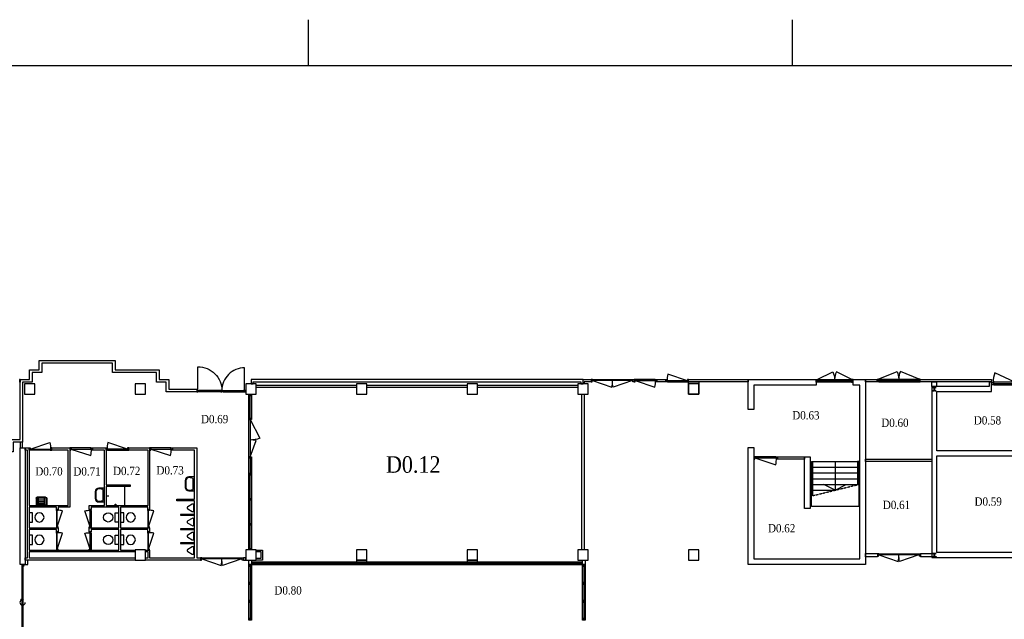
# Model space of a CAD drawing. Header units: millimetres. Extents: x 0 to 118900, y 0 to 84100.
# Tile 5 of 7: x 22384 to 65078, y 58085 to 84100. Entities that reach past the tile are written whole.
import ezdxf
from ezdxf.enums import TextEntityAlignment as Align

# ---------------------------------------------------------------- set-up
doc = ezdxf.new("R2010")
doc.units = ezdxf.units.MM
doc.header["$LTSCALE"] = 0.8
doc.linetypes.add('HIDDEN2', pattern=[4.7625, 3.175, -1.5875])
doc.layers.get('0').update_dxf_attribs({"linetype": 'CONTINUOUS'})
for name, color, linetype in [('00---0--FM-RUIMTENR', 7, 'CONTINUOUS'), ('AL21----_BUITENWAND', 3, 'CONTINUOUS'), ('AL22----_BINNENWAND', 3, 'CONTINUOUS'), ('AL24----_TRAPPEN', 7, 'CONTINUOUS'), ('AL28----_Constructie', 4, 'CONTINUOUS'), ('AL31----_BUITENKOZIJN', 2, 'CONTINUOUS'), ('AL31A---_Deuren-Ramen', 1, 'CONTINUOUS'), ('AL32----_BINNENKOZIJN', 7, 'CONTINUOUS'), ('AL34----_Balustrades', 9, 'CONTINUOUS'), ('AL38----_INBOUWPAKKET', 2, 'CONTINUOUS'), ('AL74----_INRsanitair', 251, 'CONTINUOUS'), ('BA$2A---_KADER', 7, 'CONTINUOUS')]:
    doc.layers.add(name, color=color, linetype=linetype)
doc.styles.add('FM_TEKST', font='GARA.TTF', dxfattribs={"height": 1})
doc.styles.get("Standard").update_dxf_attribs({"font": 'ISOCP'})

# ---------------------------------------------------------------- blocks, each defined once
blk = doc.blocks.new('$STIJL')
at = {"color": 0, "linetype": 'ByBlock'}
for p, q in [((1, 1), (0, 1)), ((0, 1), (0, 0)), ((0, 0), (1, 0)), ((1, 1), (1, 0))]:
    blk.add_line(p, q, dxfattribs=at)
blk = doc.blocks.new('sch_00$0$HE160A')
at = {"layer": 'AL28----_Constructie'}
blk.add_lwpolyline([(-3, 49, 0.414214), (-21, 67), (-80, 67), (-80, 76), (80, 76), (80, 67), (21, 67, 0.414214), (3, 49), (3, -49, 0.414214), (21, -67), (80, -67), (80, -76), (-80, -76), (-80, -67), (-21, -67, 0.414214), (-3, -49)], format="xyb", close=True, dxfattribs=at)
blk = doc.blocks.new('sch_00$0$deur900')
at = {"layer": 'AL31----_BUITENKOZIJN', "ltscale": 100}
for p, q in [((-114, -984), (-114, -50)), ((-47, -967), (-47, -67)), ((0, -67), (0, -967))]:
    blk.add_line(p, q, dxfattribs=at)
for points in [[(0, 0), (-114, 0), (-114, -50), (-47, -50), (-47, -67), (0, -67)], [(0, -1034), (-114, -1034), (-114, -984), (-47, -984), (-47, -967), (0, -967)]]:
    blk.add_lwpolyline(points, close=True, dxfattribs=at)
at = {"layer": 'AL31A---_Deuren-Ramen'}
blk.add_lwpolyline([(-114, -984), (-519, -118, -0.118875), (-114, -50, -1.396091)], format="xyb", dxfattribs=at)
blk = doc.blocks.new('sch_00$0$dubbel deur 1800')
at = {"layer": 'AL31----_BUITENKOZIJN', "ltscale": 100}
for p, q in [((-114, -50), (-114, -1818)), ((-47, -1801), (-47, -67)), ((0, -67), (0, -1801))]:
    blk.add_line(p, q, dxfattribs=at)
for points in [[(0, 0), (-114, 0), (-114, -50), (-47, -50), (-47, -67), (0, -67)], [(0, -1868), (-114, -1868), (-114, -1818), (-47, -1818), (-47, -1801), (0, -1801)]]:
    blk.add_lwpolyline(points, close=True, dxfattribs=at)
at = {"layer": 'AL31A---_Deuren-Ramen'}
for points in [[(-114, -50), (-447, -866, 0.09605), (-114, -934, 1.013597)], [(-114, -1818), (-454, -1005, -0.098277), (-114, -934, -3.923647)]]:
    blk.add_lwpolyline(points, format="xyb", dxfattribs=at)
blk = doc.blocks.new('int_00$0$deur_850')
at = {"layer": 'AL31A---_Deuren-Ramen'}
blk.add_lwpolyline([(-50, 47), (-905, 332, 0.073946), (-934, 47, 1.250179)], format="xyb", dxfattribs=at)
at = {"layer": 'AL32----_BINNENKOZIJN', "ltscale": 100}
for p, q in [((-67, 47), (-917, 47)), ((-917, 0), (-67, 0))]:
    blk.add_line(p, q, dxfattribs=at)
for points in [[(-984, 0), (-984, 100), (-934, 100), (-934, 47), (-917, 47), (-917, 0)], [(0, 0), (0, 100), (-50, 100), (-50, 47), (-67, 47), (-67, 0)]]:
    blk.add_lwpolyline(points, close=True, dxfattribs=at)
blk = doc.blocks.new('int_00$0$dubbel deur 1800')
at = {"layer": 'AL31A---_Deuren-Ramen'}
for points in [[(-47, -67), (-337, -904, 0.075636), (-47, -934, 2.249589)], [(-47, -1801), (-337, -964, -0.075636), (-47, -934, -2.249589)]]:
    blk.add_lwpolyline(points, format="xyb", dxfattribs=at)
at = {"layer": 'AL32----_BINNENKOZIJN', "ltscale": 100}
for p, q in [((-47, -1801), (-47, -67)), ((0, -67), (0, -1801))]:
    blk.add_line(p, q, dxfattribs=at)
for points in [[(0, 0), (-100, 0), (-100, -50), (-47, -50), (-47, -67), (0, -67)], [(0, -1868), (-100, -1868), (-100, -1818), (-47, -1818), (-47, -1801), (0, -1801)]]:
    blk.add_lwpolyline(points, close=True, dxfattribs=at)
blk = doc.blocks.new('int_00$0$wc_01')
at = {"layer": 'AL74----_INRsanitair'}
blk.add_lwpolyline([(0, 0), (0, 150), (400, 150), (400, 0)], dxfattribs=at)
blk.add_circle((200, 450), 200, dxfattribs=at)
blk = doc.blocks.new('int_00$0$AP_KRNXX$0$s_wt')
at = {"layer": 'AL74----_INRsanitair'}
for points in [[(400, -150), (400, 150, 0.414214), (250, 300), (0, 300), (0, -300), (250, -300, 0.414214)], [(370, -150), (370, 150, 0.414214), (250, 270), (60, 240), (60, -240), (250, -270, 0.414214)]]:
    blk.add_lwpolyline(points, format="xyb", close=True, dxfattribs=at)
at = {"layer": 'AL74----_INRsanitair', "ltscale": 0.5}
blk.add_circle((32, 0), 19, dxfattribs=at)
blk = doc.blocks.new('int_00$0$wasbak_miva')
at = {"color": 1, "xscale": -1, "rotation": 269.9999998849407}
blk.add_blockref('int_00$0$AP_KRNXX$0$s_wt', (0, 0), dxfattribs=at)
blk = doc.blocks.new('int_00$0$uitstortgootsteen')
at = {"layer": 'AL74----_INRsanitair', "linetype": 'Continuous'}
for p, q in [((-360, 180), (-360, -180)), ((-360, 180), (-360, -180)), ((-18, 125), (-354, 125)), ((-342, 162), (-342, 162)), ((-342, 162), (-342, -162)), ((-18, 207), (-297, 207)), ((-265, 125), (-265, -125)), ((-205, -125), (-205, 125)), ((-145, 125), (-145, -125)), ((-85, -125), (-85, 125)), ((-18, -207), (-18, 207)), ((0, -230), (0, 230)), ((0, -230), (0, 230)), ((-18, -125), (-354, -125)), ((-342, -162), (-342, -162)), ((-310, -230), (0, -230)), ((-310, -230), (0, -230)), ((-297, -207), (-18, -207))]:
    blk.add_line(p, q, dxfattribs=at)
blk.add_lwpolyline([(0, 230), (-310, 230), (-310, 230), (-310, 230)], close=True, dxfattribs=at)
at = {"layer": 'AL74----_INRsanitair', "linetype": 'Continuous', "extrusion": (0, 0, -1)}
for centre, major_axis, start_param, end_param in [((-310, 180), (-46.1, -19.4), 0.398274, 1.96907), ((-310, 180), (-46.1, -19.4), 0.398274, 1.96907), ((-297, 162), (-41.5, -17.5), 0.3983, 1.969097), ((-310, -180), (-46.1, -19.4), 5.110689, 6.681486), ((-310, -180), (-46.1, -19.4), 5.110689, 6.681486), ((-297, -162), (-41.5, -17.5), 5.110689, 6.681486)]:
    blk.add_ellipse(centre, major_axis=major_axis, ratio=1, start_param=start_param, end_param=end_param, dxfattribs=at)
blk = doc.blocks.new('FM_RM3')
for tag, p, flags in [('RUIMTESOORT', (-578, -1278), 1), ('BEDRIJFSORGAAN', (-594, -1413), 1), ('OPPERVLAKTE', (-579, -1540), 9), ('OMTREK', (-577, -1672), 9), ('HANDLE', (-580, -1799), 9), ('VLRHANDLE', (-585, -1920), 9), ('HANDLEBLOK', (-580, -2038), 9)]:
    blk.add_attdef(tag, p, '', height=100, dxfattribs=dict(flags=flags))
at = {"layer": '00---0--FM-RUIMTENR', "style": 'FM_TEKST'}
blk.add_attdef('RUIMTENR', text='', height=360, dxfattribs=at).set_placement((0, 0), align=Align.MIDDLE_CENTER)
blk = doc.blocks.new('$K-A0H')
for p, q in [((349, 821), (349, 841)), ((559, 821), (559, 841))]:
    blk.add_line(p, q)
at = {"color": 6}
blk.add_lwpolyline([(1169, 20), (1169, 821), (20, 821), (20, 20)], close=True, dxfattribs=at)

msp = doc.modelspace()

# ---------------------------------------------------------------- linework, layer by layer
at = {"layer": 'AL21----_BUITENWAND'}
for points in [[(19861, 65905), (19975, 65905), (19975, 65472), (21984, 65472), (21984, 65887), (22399, 65887), (22399, 68487), (22814, 68487), (22814, 68902), (23229, 68902), (23229, 69317), (26529, 69317), (26529, 68902), (28429, 68902), (28429, 68487), (28844, 68487), (28844, 68072), (30064, 68072), (30064, 67958)], [(30064, 67958), (28730, 67958), (28730, 68373), (28315, 68373), (28315, 68788), (26415, 68788), (26415, 69203), (23343, 69203), (23343, 68788), (22928, 68788), (22928, 68373), (22513, 68373), (22513, 65773), (22098, 65773), (22098, 65358), (19861, 65358), (19861, 65805)]]:
    msp.add_lwpolyline(points, dxfattribs=at)
for points in [[(59064, 68387), (59064, 68487), (59565, 68487), (59565, 68387)], [(61433, 68387), (61433, 68487), (64516, 68487), (64516, 68387)]]:
    msp.add_lwpolyline(points, close=True, dxfattribs=at)
at = {"layer": 'AL21----_BUITENWAND', "ltscale": 5}
msp.add_lwpolyline([(22399, 65522), (22513, 65522), (22513, 65773), (22399, 65773)], close=True, dxfattribs=at)
at = {"layer": 'AL22----_BINNENWAND'}
for points in [[(46814, 68487), (47157, 68487), (47157, 68387), (46864, 68387), (46864, 68297)], [(22619, 60457), (22740, 60457), (22740, 60657)]]:
    msp.add_lwpolyline(points, dxfattribs=at)
for points in [[(50009, 68387), (50009, 68487), (50405, 68487), (50405, 68387)], [(51389, 68387), (51389, 68487), (53964, 68487), (53964, 68387)], [(51389, 67847), (51389, 68387), (51839, 68387), (51839, 67847)], [(61934, 68182), (61934, 68387), (62144, 68387), (62144, 68182)], [(46764, 61097), (46764, 67847), (46864, 67847), (46864, 61097)], [(22619, 60657), (22619, 60757), (22719, 60757), (22719, 65422), (22619, 65422), (22619, 65522), (22789, 65522), (22789, 63027), (24489, 63027), (24489, 65420), (23773, 65420), (23773, 65520), (24559, 65520), (24559, 62957), (24059, 62957), (24059, 62854), (23978, 62854), (23978, 62957), (22789, 62957), (22789, 62057), (24059, 62057), (24059, 61884), (23978, 61884), (23978, 61987), (22789, 61987), (22789, 61087), (26679, 61087), (26679, 61987), (25480, 61987), (25480, 61884), (25399, 61884), (25399, 62057), (26679, 62057), (26679, 62957), (25480, 62957), (25480, 62854), (25399, 62854), (25399, 63027), (26059, 63027), (26059, 65420), (25543, 65420), (25543, 65520), (26129, 65520), (26129, 63917), (27179, 63917), (27179, 63847), (26129, 63847), (26129, 63027), (27949, 63027), (27949, 65420), (27113, 65420), (27113, 65520), (28019, 65520), (28019, 62854), (27938, 62854), (27938, 62957), (26749, 62957), (26749, 62057), (28019, 62057), (28019, 61884), (27938, 61884), (27938, 61987), (26749, 61987), (26749, 61087), (27389, 61087), (27389, 61017), (22789, 61017), (22789, 60757), (27389, 60757), (27389, 60657)], [(27839, 60657), (27839, 60757), (27949, 60757), (27949, 61017), (27839, 61017), (27839, 61087), (28019, 61087), (28019, 60757), (29964, 60757), (29964, 63225), (29199, 63225), (29199, 63295), (29964, 63295), (29964, 65420), (29003, 65420), (29003, 65520), (30064, 65520), (30064, 60757), (30220, 60757), (30220, 60657)], [(55248, 65037), (55248, 65137), (56414, 65137), (56414, 65037)], [(59064, 64927), (59064, 65027), (61934, 65027), (61934, 64927)], [(32639, 60652), (32639, 61092), (32909, 61092), (32909, 60652)], [(32189, 60657), (32189, 60757), (32088, 60757), (32088, 60657)], [(32839, 61022), (32839, 60722), (32639, 60722), (32639, 61022)], [(59064, 60797), (59064, 60947), (59576, 60947), (59576, 60797)], [(61444, 60797), (61444, 60948), (61934, 60948), (61934, 60797)]]:
    msp.add_lwpolyline(points, close=True, dxfattribs=at)
at = {"layer": 'AL24----_TRAPPEN'}
for p, q in [((56764, 64937), (58714, 64937)), ((57739, 64937), (57739, 63687)), ((56764, 64687), (58714, 64687)), ((56764, 64437), (58714, 64437)), ((56764, 64187), (58714, 64187)), ((56764, 63937), (58714, 63937)), ((56764, 63687), (57739, 63687)), ((57739, 63687), (57257, 63937)), ((57739, 63687), (58226, 63937))]:
    msp.add_line(p, q, dxfattribs=at)
at = {"layer": 'AL24----_TRAPPEN', "linetype": 'HIDDEN2'}
msp.add_line((56714, 63437), (58764, 63937), dxfattribs=at)
at = {"layer": 'AL24----_TRAPPEN'}
msp.add_lwpolyline([(58764, 63937), (58764, 62987), (56714, 62987), (56714, 63437)], dxfattribs=at)
at = {"layer": 'AL28----_Constructie'}
for points in [[(46814, 68297), (46814, 68487), (32414, 68487), (32414, 68297), (32514, 68297), (32514, 68387), (46714, 68387), (46714, 68297)], [(54214, 65537), (54214, 60707), (58814, 60707), (58814, 68237), (58519, 68237), (58519, 68487), (59064, 68487), (59064, 60457), (53964, 60457), (53964, 65537)], [(54214, 67187), (53964, 67187), (53964, 68487), (53964, 68487), (56919, 68487), (56919, 68237), (54214, 68237), (54214, 68237), (54214, 68237)], [(23039, 67847), (23039, 68297), (22589, 68297), (22589, 67847)], [(27839, 67847), (27839, 68297), (27389, 68297), (27389, 67847)], [(32639, 67847), (32639, 68297), (32189, 68297), (32189, 67847)], [(32639, 68147), (32639, 68247), (36989, 68247), (36989, 68147)], [(37439, 67847), (37439, 68297), (36989, 68297), (36989, 67847)], [(37439, 68147), (37439, 68247), (41789, 68247), (41789, 68147)], [(42239, 67847), (42239, 68297), (41789, 68297), (41789, 67847)], [(42239, 68147), (42239, 68247), (46589, 68247), (46589, 68147)], [(47039, 67847), (47039, 68297), (46589, 68297), (46589, 67847)], [(51839, 67847), (51839, 68297), (51389, 68297), (51389, 67847)], [(22399, 65522), (22619, 65522), (22619, 60457), (22399, 60457)], [(27839, 60647), (27839, 61097), (27389, 61097), (27389, 60647)], [(32639, 60647), (32639, 61097), (32189, 61097), (32189, 60647)], [(37439, 60647), (37439, 61097), (36989, 61097), (36989, 60647)], [(42239, 60647), (42239, 61097), (41789, 61097), (41789, 60647)], [(47039, 60647), (47039, 61097), (46589, 61097), (46589, 60647)], [(51839, 60647), (51839, 61097), (51389, 61097), (51389, 60647)]]:
    msp.add_lwpolyline(points, close=True, dxfattribs=at)
at = {"layer": 'AL28----_Constructie', "ltscale": 5}
msp.add_lwpolyline([(64516, 68373), (64416, 68373), (64416, 68182), (61934, 68182), (61934, 60762), (67164, 60762), (67164, 63442), (66944, 63442), (66944, 60982), (62154, 60982), (62154, 65182), (66944, 65182), (66944, 64442), (67164, 64442), (67164, 68182), (65716, 68182), (65716, 68373), (65616, 68373), (65616, 67962), (66944, 67962), (66944, 65402), (62154, 65402), (62154, 67962), (64516, 67962)], close=True, dxfattribs=at)
at = {"layer": 'AL28----_Constructie'}
msp.add_lwpolyline([(56414, 65137), (56664, 65137), (56664, 62887), (56414, 62887), (56414, 65137)], dxfattribs=at)
at = {"layer": 'AL31----_BUITENKOZIJN'}
for points in [[(56919, 68373), (56919, 68487), (56969, 68487), (56969, 68430), (56986, 68430), (56986, 68373)], [(56986, 68373), (56986, 68430), (58452, 68430), (58452, 68373)], [(58519, 68373), (58519, 68487), (58469, 68487), (58469, 68430), (58452, 68430), (58452, 68373)], [(32436, 60647), (32436, 60457), (32322, 60457), (32322, 60647)], [(36989, 60647), (36989, 60571), (37439, 60571), (37439, 60647)], [(41789, 60647), (41789, 60571), (42239, 60571), (42239, 60647)], [(46905, 60647), (46905, 60457), (46791, 60457), (46791, 60647)], [(22584, 60407), (22584, 60457), (22484, 60457), (22484, 60407)], [(22534, 57422), (22534, 60407), (22484, 60407), (22484, 57422)], [(32322, 60390), (32322, 60457), (32436, 60457), (32436, 60390)], [(32322, 59678), (32322, 60390), (32436, 60390), (32436, 59678)], [(32436, 60457), (32503, 60457), (32503, 60571), (32436, 60571)], [(32503, 60571), (32503, 60457), (33580, 60457), (33580, 60571)], [(33580, 60457), (33647, 60457), (33647, 60571), (33580, 60571)], [(33647, 60571), (33647, 60457), (34724, 60457), (34724, 60571)], [(34724, 60457), (34791, 60457), (34791, 60571), (34724, 60571)], [(34791, 60571), (34791, 60457), (34836, 60457), (34836, 60571)], [(34836, 60457), (34903, 60457), (34903, 60571), (34836, 60571)], [(34903, 60571), (34903, 60457), (35980, 60457), (35980, 60571)], [(35980, 60457), (36047, 60457), (36047, 60571), (35980, 60571)], [(36047, 60571), (36047, 60457), (37124, 60457), (37124, 60571)], [(37124, 60457), (37191, 60457), (37191, 60571), (37124, 60571)], [(37191, 60571), (37191, 60457), (37236, 60457), (37236, 60571)], [(37236, 60457), (37303, 60457), (37303, 60571), (37236, 60571)], [(37303, 60571), (37303, 60457), (38380, 60457), (38380, 60571)], [(38380, 60457), (38447, 60457), (38447, 60571), (38380, 60571)], [(38447, 60571), (38447, 60457), (39524, 60457), (39524, 60571)], [(39524, 60457), (39591, 60457), (39591, 60571), (39524, 60571)], [(39591, 60571), (39591, 60457), (39636, 60457), (39636, 60571)], [(39636, 60457), (39703, 60457), (39703, 60571), (39636, 60571)], [(39703, 60571), (39703, 60457), (40780, 60457), (40780, 60571)], [(40780, 60457), (40847, 60457), (40847, 60571), (40780, 60571)], [(40847, 60571), (40847, 60457), (41924, 60457), (41924, 60571)], [(41924, 60457), (41991, 60457), (41991, 60571), (41924, 60571)], [(41991, 60571), (41991, 60457), (42036, 60457), (42036, 60571)], [(42036, 60457), (42103, 60457), (42103, 60571), (42036, 60571)], [(42103, 60571), (42103, 60457), (43180, 60457), (43180, 60571)], [(43180, 60457), (43247, 60457), (43247, 60571), (43180, 60571)], [(43247, 60571), (43247, 60457), (44324, 60457), (44324, 60571)], [(44324, 60457), (44391, 60457), (44391, 60571), (44324, 60571)], [(44391, 60571), (44391, 60457), (44436, 60457), (44436, 60571)], [(44436, 60457), (44503, 60457), (44503, 60571), (44436, 60571)], [(44503, 60571), (44503, 60457), (45580, 60457), (45580, 60571)], [(45580, 60457), (45647, 60457), (45647, 60571), (45580, 60571)], [(45647, 60571), (45647, 60457), (46724, 60457), (46724, 60571)], [(46724, 60457), (46791, 60457), (46791, 60571), (46724, 60571)], [(46791, 60390), (46791, 60457), (46905, 60457), (46905, 60390)], [(46791, 59678), (46791, 60390), (46905, 60390), (46905, 59678)], [(32322, 59611), (32322, 59678), (32436, 59678), (32436, 59611)], [(32322, 58898), (32322, 59611), (32436, 59611), (32436, 58898)], [(46791, 59611), (46791, 59678), (46905, 59678), (46905, 59611)], [(46791, 58898), (46791, 59611), (46905, 59611), (46905, 58898)], [(32322, 58831), (32322, 58898), (32436, 58898), (32436, 58831)], [(32322, 58119), (32322, 58831), (32436, 58831), (32436, 58119)], [(46791, 58831), (46791, 58898), (46905, 58898), (46905, 58831)], [(46791, 58119), (46791, 58831), (46905, 58831), (46905, 58119)], [(32322, 58052), (32322, 58119), (32436, 58119), (32436, 58052)], [(46791, 58052), (46791, 58119), (46905, 58119), (46905, 58052)]]:
    msp.add_lwpolyline(points, close=True, dxfattribs=at)
for points in [[(56969, 68487), (58469, 68487)], [(57719, 68430), (57719, 68487)], [(32372, 60390), (32372, 59678)], [(32386, 60390), (32386, 59678)], [(33580, 60519), (32503, 60519)], [(33580, 60509), (32503, 60509)], [(34724, 60519), (33647, 60519)], [(34724, 60509), (33647, 60509)], [(35980, 60519), (34903, 60519)], [(35980, 60509), (34903, 60509)], [(37124, 60519), (36047, 60519)], [(37124, 60509), (36047, 60509)], [(38380, 60519), (37303, 60519)], [(38380, 60509), (37303, 60509)], [(39524, 60519), (38447, 60519)], [(39524, 60509), (38447, 60509)], [(40780, 60519), (39703, 60519)], [(40780, 60509), (39703, 60509)], [(41924, 60519), (40847, 60519)], [(41924, 60509), (40847, 60509)], [(43180, 60519), (42103, 60519)], [(43180, 60509), (42103, 60509)], [(44324, 60519), (43247, 60519)], [(44324, 60509), (43247, 60509)], [(46724, 60519), (45647, 60519)], [(46724, 60509), (45647, 60509)], [(46841, 60390), (46841, 59678)], [(46855, 60390), (46855, 59678)], [(32372, 59611), (32372, 58898)], [(32386, 59611), (32386, 58898)], [(46841, 59611), (46841, 58898)], [(46855, 59611), (46855, 58898)], [(32372, 58831), (32372, 58119)], [(32386, 58831), (32386, 58119)], [(46841, 58831), (46841, 58119)], [(46855, 58831), (46855, 58119)]]:
    msp.add_lwpolyline(points, dxfattribs=at)
at = {"layer": 'AL31----_BUITENKOZIJN', "ltscale": 5}
msp.add_lwpolyline([(44503, 60519), (45580, 60519), (45580, 60509), (44503, 60509)], close=True, dxfattribs=at)
at = {"layer": 'AL31A---_Deuren-Ramen'}
for points in [[(30114, 68008), (30114, 69046, -0.414214), (31151, 68008, -0.414214)], [(32139, 68008), (32139, 68996, 0.414214), (31151, 68008, 0.414214)], [(56969, 68487), (57640, 68822, -0.116134), (57719, 68487, -1)], [(58469, 68487), (57798, 68822, 0.116134), (57719, 68487, 1)], [(32379, 66752), (32795, 65942, -0.108709), (32379, 65863, -0.906798)], [(32379, 65136), (32645, 65836, 0.09627), (32379, 65863, 8.385473)]]:
    msp.add_lwpolyline(points, format="xyb", dxfattribs=at)
msp.add_lwpolyline([(22551, 58944), (22437, 58951), (22551, 58944), (22461, 58885), (22437, 58951)], dxfattribs=at)
msp.add_arc((22510, 58820), 115, 122.0429, 358.6515, dxfattribs=at)
at = {"layer": 'AL32----_BINNENKOZIJN'}
for points in [[(31101, 68008), (30164, 68008)], [(31101, 67958), (30164, 67958)], [(31201, 68008), (32089, 68008)], [(31201, 67958), (32089, 67958)], [(32379, 66802), (32379, 67797)], [(32379, 65086), (32379, 64405)], [(32379, 63319), (32379, 64355)], [(32379, 62233), (32379, 63269)], [(32379, 61147), (32379, 62183)]]:
    msp.add_lwpolyline(points, dxfattribs=at)
for points in [[(32322, 67797), (32322, 67847), (32436, 67847), (32436, 67797)], [(32322, 66802), (32322, 67797), (32436, 67797), (32436, 66802)], [(32322, 66752), (32322, 66802), (32436, 66802), (32436, 66752)], [(32322, 65136), (32322, 66752), (32379, 66752), (32379, 65136)], [(32322, 65086), (32322, 65136), (32436, 65136), (32436, 65086)], [(32322, 64405), (32322, 65086), (32436, 65086), (32436, 64405)], [(32322, 64355), (32322, 64405), (32436, 64405), (32436, 64355)], [(32322, 63319), (32322, 64355), (32436, 64355), (32436, 63319)], [(32322, 63269), (32322, 63319), (32436, 63319), (32436, 63269)], [(32322, 62233), (32322, 63269), (32436, 63269), (32436, 62233)], [(32322, 62183), (32322, 62233), (32436, 62233), (32436, 62183)], [(32322, 61147), (32322, 62183), (32436, 62183), (32436, 61147)], [(32322, 61097), (32322, 61147), (32436, 61147), (32436, 61097)]]:
    msp.add_lwpolyline(points, close=True, dxfattribs=at)
at = {"layer": 'AL34----_Balustrades'}
for points in [[(56714, 63437), (56714, 64937), (56764, 64937), (56764, 63450)], [(58764, 63937), (58764, 64937), (58714, 64937), (58714, 63925)]]:
    msp.add_lwpolyline(points, dxfattribs=at)
at = {"layer": 'AL38----_INBOUWPAKKET'}
for points in [[(29964, 62628), (29353, 62628), (29353, 62598), (29964, 62598)], [(29964, 62016), (29353, 62016), (29353, 61986), (29964, 61986)], [(29964, 61404), (29353, 61404), (29353, 61374), (29964, 61374)]]:
    msp.add_lwpolyline(points, close=True, dxfattribs=at)
at = {"layer": 'AL74----_INRsanitair'}
for points in [[(26949, 63027), (26949, 63847)], [(26129, 63437), (26243, 63437)], [(26156, 63452), (26156, 63423)]]:
    msp.add_lwpolyline(points, dxfattribs=at)
for points in [[(29867, 63076), (29671, 62963, 0.57735), (29671, 62876), (29867, 62763, 0.57735), (29942, 62806), (29942, 63033, 0.57735)], [(29867, 62464), (29671, 62351, 0.57735), (29671, 62264), (29867, 62151, 0.57735), (29942, 62194), (29942, 62421, 0.57735)], [(29867, 61852), (29671, 61739, 0.57735), (29671, 61652), (29867, 61539, 0.57735), (29942, 61582), (29942, 61809, 0.57735)], [(29867, 61230), (29671, 61117, 0.57735), (29671, 61030), (29867, 60917, 0.57735), (29942, 60960), (29942, 61187, 0.57735)]]:
    msp.add_lwpolyline(points, format="xyb", close=True, dxfattribs=at)
msp.add_circle((26540, 63066), 15.6, dxfattribs=at)

# ---------------------------------------------------------------- block references
at = {"layer": '00---0--FM-RUIMTENR', "ltscale": 5}
ref = msp.add_blockref('FM_RM3', (56475, 66938), dxfattribs=at)
ref.add_attrib('RUIMTENR', 'D0.63', dxfattribs={"height": 360, "style": 'FM_TEKST'}).set_placement((56475, 66938), align=Align.MIDDLE_CENTER)
ref = msp.add_blockref('FM_RM3', (30838, 66773), dxfattribs=at)
ref.add_attrib('RUIMTENR', 'D0.69', dxfattribs={"height": 360, "style": 'FM_TEKST'}).set_placement((30838, 66773), align=Align.MIDDLE_CENTER)
ref = msp.add_blockref('FM_RM3', (60335, 66614), dxfattribs=at)
ref.add_attrib('RUIMTENR', 'D0.60', dxfattribs={"height": 360, "style": 'FM_TEKST'}).set_placement((60335, 66614), align=Align.MIDDLE_CENTER)
ref = msp.add_blockref('FM_RM3', (64348, 66718), dxfattribs=at)
ref.add_attrib('RUIMTENR', 'D0.58', dxfattribs={"height": 360, "style": 'FM_TEKST'}).set_placement((64348, 66718), align=Align.MIDDLE_CENTER)
ref = msp.add_blockref('FM_RM3', (39448, 64802), dxfattribs=dict(at, xscale=2, yscale=2, zscale=2))
ref.add_attrib('RUIMTENR', 'D0.12', dxfattribs={"height": 720, "style": 'FM_TEKST'}).set_placement((39448, 64802), align=Align.MIDDLE_CENTER)
ref = msp.add_blockref('FM_RM3', (23655, 64506), dxfattribs=at)
ref.add_attrib('RUIMTENR', 'D0.70', dxfattribs={"height": 360, "style": 'FM_TEKST'}).set_placement((23655, 64506), align=Align.MIDDLE_CENTER)
ref = msp.add_blockref('FM_RM3', (25305, 64503), dxfattribs=at)
ref.add_attrib('RUIMTENR', 'D0.71', dxfattribs={"height": 360, "style": 'FM_TEKST'}).set_placement((25305, 64503), align=Align.MIDDLE_CENTER)
ref = msp.add_blockref('FM_RM3', (27024, 64523), dxfattribs=at)
ref.add_attrib('RUIMTENR', 'D0.72', dxfattribs={"height": 360, "style": 'FM_TEKST'}).set_placement((27024, 64523), align=Align.MIDDLE_CENTER)
ref = msp.add_blockref('FM_RM3', (28907, 64551), dxfattribs=at)
ref.add_attrib('RUIMTENR', 'D0.73', dxfattribs={"height": 360, "style": 'FM_TEKST'}).set_placement((28907, 64551), align=Align.MIDDLE_CENTER)
ref = msp.add_blockref('FM_RM3', (60402, 63050), dxfattribs=at)
ref.add_attrib('RUIMTENR', 'D0.61', dxfattribs={"height": 360, "style": 'FM_TEKST'}).set_placement((60402, 63050), align=Align.MIDDLE_CENTER)
ref = msp.add_blockref('FM_RM3', (64379, 63195), dxfattribs=at)
ref.add_attrib('RUIMTENR', 'D0.59', dxfattribs={"height": 360, "style": 'FM_TEKST'}).set_placement((64379, 63195), align=Align.MIDDLE_CENTER)
ref = msp.add_blockref('FM_RM3', (55424, 62037), dxfattribs=at)
ref.add_attrib('RUIMTENR', 'D0.62', dxfattribs={"height": 360, "style": 'FM_TEKST'}).set_placement((55424, 62037), align=Align.MIDDLE_CENTER)
ref = msp.add_blockref('FM_RM3', (34022, 59341), dxfattribs=at)
ref.add_attrib('RUIMTENR', 'D0.80', dxfattribs={"height": 360, "style": 'FM_TEKST'}).set_placement((34022, 59341), align=Align.MIDDLE_CENTER)
at = {"layer": 'AL28----_Constructie', "rotation": 180}
for p in [(62044, 68072), (62044, 60872)]:
    msp.add_blockref('sch_00$0$HE160A', p, dxfattribs=at)
at = {"layer": 'AL31----_BUITENKOZIJN', "xscale": -1, "rotation": 90}
for name, p in [('sch_00$0$dubbel deur 1800', (59565, 68387)), ('sch_00$0$deur900', (64552, 68259))]:
    msp.add_blockref(name, p, dxfattribs=at)
at = {"layer": 'AL32----_BINNENKOZIJN'}
for p, xscale, yscale, zscale in [((22374, 68373), 25, 114, 25), ((30064, 67958), 50, 50, 50), ((30164, 67958), -50, 50, 50), ((31101, 67958), 50, 50, 50), ((31201, 67958), -50, 50, 50), ((32089, 67958), 50, 50, 50), ((32139, 67958), 50, 50, 50)]:
    msp.add_blockref('$STIJL', p, dxfattribs=dict(at, xscale=xscale, yscale=yscale, zscale=zscale))
for name, p, rotation in [('int_00$0$dubbel deur 1800', (47157, 68487), 90), ('int_00$0$deur_850', (49025, 68487), 180), ('int_00$0$deur_850', (24559, 65520), 180), ('int_00$0$deur_850', (28019, 65520), 180), ('int_00$0$dubbel deur 1800', (30220, 60757), 90), ('int_00$0$dubbel deur 1800', (59576, 60927), 90)]:
    msp.add_blockref(name, p, dxfattribs=dict(at, rotation=rotation))
for p in [(51389, 68387), (27113, 65420)]:
    msp.add_blockref('int_00$0$deur_850', p, dxfattribs=at)
at = {"layer": 'AL32----_BINNENKOZIJN', "xscale": -1}
msp.add_blockref('int_00$0$deur_850', (22789, 65420), dxfattribs=at)
at = {"layer": 'AL32----_BINNENKOZIJN'}
for p, xscale, yscale, zscale, rotation in [((54214, 65137), 1.050813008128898, 1.050813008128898, 1.050813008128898, 180), ((23978, 62057), 0.8099999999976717, 0.8099999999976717, 0.8099999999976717, 270), ((25480, 62057), -0.8099999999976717, 0.8099999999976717, 0.81, 90), ((27938, 62057), 0.8099999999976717, 0.8099999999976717, 0.8099999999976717, 270), ((23978, 61087), 0.8099999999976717, 0.8099999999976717, 0.8099999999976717, 270), ((25480, 61087), -0.8099999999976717, 0.8099999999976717, 0.81, 90), ((27938, 61087), 0.8099999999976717, 0.8099999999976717, 0.8099999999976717, 270)]:
    msp.add_blockref('int_00$0$deur_850', p, dxfattribs=dict(at, xscale=xscale, yscale=yscale, zscale=zscale, rotation=rotation))
at = {"layer": 'AL74----_INRsanitair', "xscale": -1}
for name, p, rotation in [('int_00$0$wasbak_miva', (29964, 63961), 90.00000011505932), ('int_00$0$wasbak_miva', (26059, 63478), 90.00000011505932), ('int_00$0$wc_01', (22789, 62307), 270), ('int_00$0$wc_01', (26749, 62307), 270), ('int_00$0$wc_01', (22789, 61337), 270), ('int_00$0$wc_01', (26749, 61337), 270)]:
    msp.add_blockref(name, p, dxfattribs=dict(at, rotation=rotation))
at = {"layer": 'AL74----_INRsanitair'}
for name, p, rotation in [('int_00$0$uitstortgootsteen', (23328, 63027), 270), ('int_00$0$wc_01', (26674, 62307), 90), ('int_00$0$wc_01', (26674, 61337), 90)]:
    msp.add_blockref(name, p, dxfattribs=dict(at, rotation=rotation))
at = {"layer": 'BA$2A---_KADER', "xscale": 100, "yscale": 100, "zscale": 100}
msp.add_blockref('$K-A0H', (0, 0), dxfattribs=at)

doc.saveas('drawing.dxf')
